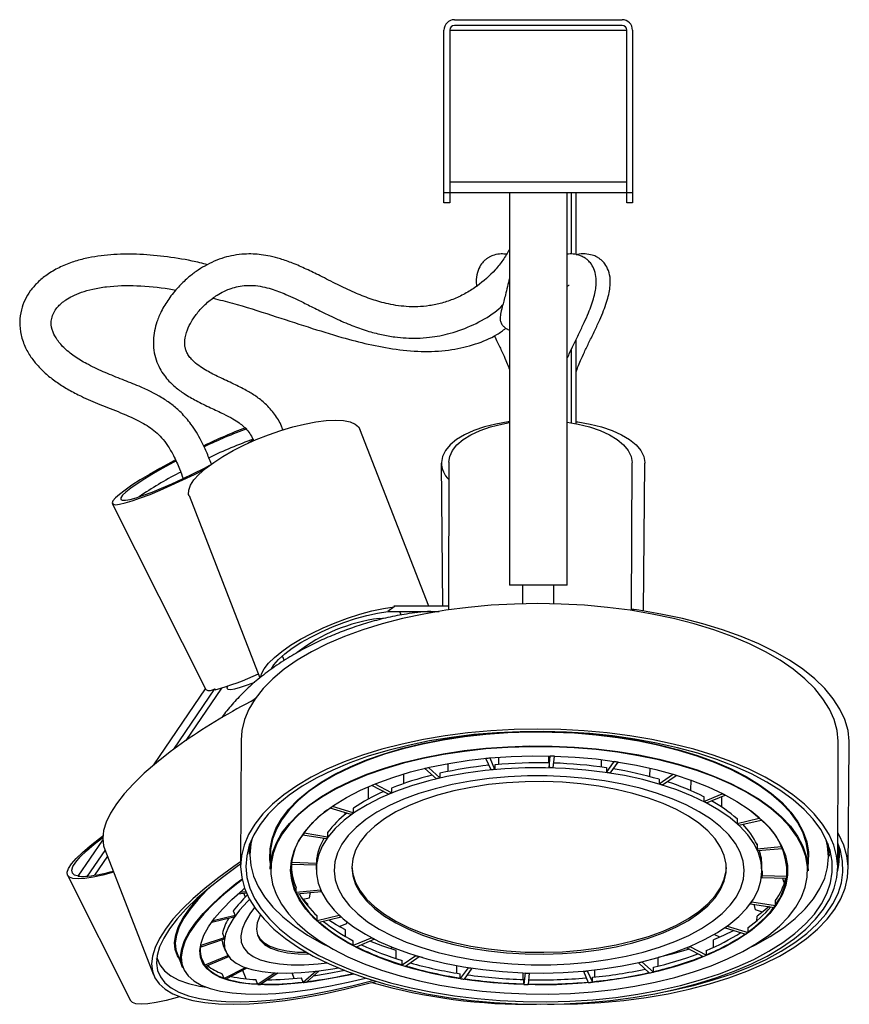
# Model space of a CAD drawing. Header units: millimetres. Extents: x 468 to 995, y 371 to 572.
# Tile 1 of 12: x 468 to 499, y 372 to 410. Entities that reach past the tile are written whole.
import ezdxf

# ---------------------------------------------------------------- set-up
doc = ezdxf.new("R2010")
doc.units = ezdxf.units.MM

msp = doc.modelspace()

# ---------------------------------------------------------------- linework, layer by layer
at = {"color": 7, "linetype": 'Continuous', "lineweight": 25}
for p, q in [((484.152, 410.017), (490.552, 410.017)), ((483.752, 403.417), (483.752, 409.617)), ((483.972, 409.617), (483.972, 403.417)), ((483.972, 409.617), (490.732, 409.617)), ((490.552, 409.797), (484.152, 409.797)), ((490.732, 403.417), (490.732, 409.617)), ((490.952, 409.617), (490.952, 403.417)), ((483.972, 403.817), (490.732, 403.817)), ((483.752, 403.417), (483.972, 403.417)), ((483.752, 403.017), (483.752, 403.417)), ((483.972, 403.417), (483.972, 403.017)), ((483.972, 403.417), (490.732, 403.417)), ((486.252, 403.417), (486.252, 388.417)), ((488.452, 388.417), (488.452, 403.417)), ((488.623, 401.062), (488.623, 403.417)), ((488.795, 401.044), (488.795, 403.417)), ((490.732, 403.417), (490.952, 403.417)), ((490.732, 403.017), (490.732, 403.417)), ((490.952, 403.417), (490.952, 403.017)), ((483.972, 403.017), (483.752, 403.017)), ((490.952, 403.017), (490.732, 403.017)), ((488.795, 394.589), (488.795, 397.796)), ((488.623, 394.62), (488.623, 397.438)), ((483.169, 387.617), (480.541, 394.373)), ((473.498, 393.199), (473.321, 393.104)), ((473.515, 393.159), (473.412, 393.104)), ((483.651, 393.078), (483.693, 387.617)), ((483.938, 393.116), (483.919, 387.47)), ((490.919, 387.447), (490.938, 393.093)), ((491.375, 387.428), (491.425, 393.074)), ((491.424, 393.104), (491.425, 393.074)), ((473.698, 392.739), (473.617, 392.696)), ((471.085, 391.533), (474.643, 384.453)), ((474.017, 391.836), (476.725, 384.874)), ((488.452, 388.417), (486.252, 388.417)), ((486.756, 388.417), (486.756, 387.706)), ((487.947, 387.705), (487.947, 388.417)), ((481.606, 387.417), (483.57, 387.417)), ((481.854, 387.587), (481.609, 387.417)), ((481.842, 387.617), (481.854, 387.587)), ((483.92, 387.617), (481.842, 387.617)), ((482.121, 387.276), (482.067, 387.417)), ((482.538, 387.417), (482.69, 387.375)), ((477.579, 385.713), (477.648, 385.536)), ((472.673, 381.553), (474.644, 384.454)), ((473.437, 382.153), (475, 384.454)), ((475.26, 384.488), (473.896, 382.48)), ((475.015, 384.424), (475, 384.454)), ((476.003, 382.494), (475.987, 377.702)), ((498.787, 377.627), (498.803, 382.419)), ((499.189, 377.565), (499.231, 382.357)), ((485.349, 381.792), (485.349, 381.802)), ((485.553, 381.365), (485.349, 381.792)), ((485.511, 381.808), (485.511, 381.817)), ((485.699, 381.378), (485.511, 381.808)), ((485.837, 381.844), (485.836, 381.569)), ((487.741, 381.895), (487.74, 381.627)), ((487.769, 381.447), (487.812, 381.884)), ((487.812, 381.884), (487.812, 381.893)), ((487.918, 381.443), (487.977, 381.879)), ((487.977, 381.879), (487.977, 381.888)), ((489.755, 381.754), (489.754, 381.47)), ((483.025, 381.41), (483.025, 381.42)), ((483.462, 381.02), (483.025, 381.41)), ((483.172, 381.444), (483.172, 381.454)), ((483.594, 381.051), (483.172, 381.444)), ((483.902, 381.602), (483.901, 381.296)), ((485.701, 381.558), (485.699, 381.563)), ((485.699, 381.563), (485.699, 381.378)), ((487.77, 381.631), (487.769, 381.447)), ((487.769, 381.626), (487.77, 381.631)), ((489.957, 381.441), (489.96, 381.446)), ((489.96, 381.262), (490.246, 381.678)), ((489.96, 381.446), (489.96, 381.262)), ((490.101, 381.24), (490.403, 381.654)), ((490.246, 381.678), (490.246, 381.688)), ((490.403, 381.654), (490.403, 381.664)), ((491.608, 381.431), (491.607, 381.104)), ((482.205, 381.202), (482.204, 380.833)), ((483.595, 381.236), (483.594, 381.051)), ((483.6, 381.231), (483.595, 381.236)), ((491.969, 381.002), (491.975, 381.007)), ((491.974, 380.822), (492.485, 381.189)), ((491.975, 381.007), (491.974, 380.822)), ((492.099, 380.784), (492.624, 381.147)), ((492.485, 381.189), (492.485, 381.2)), ((492.624, 381.147), (492.624, 381.158)), ((480.862, 380.717), (480.86, 380.242)), ((480.998, 380.762), (480.998, 380.775)), ((481.638, 380.438), (480.998, 380.762)), ((481.121, 380.813), (481.121, 380.825)), ((481.749, 380.483), (481.121, 380.813)), ((481.757, 380.664), (481.749, 380.668)), ((481.749, 380.668), (481.749, 380.483)), ((493.174, 380.976), (493.173, 380.57)), ((493.669, 380.338), (493.677, 380.342)), ((493.677, 380.157), (494.377, 380.451)), ((493.677, 380.342), (493.677, 380.157)), ((493.776, 380.106), (494.487, 380.394)), ((494.346, 380.336), (494.345, 379.949)), ((494.377, 380.451), (494.377, 380.464)), ((494.487, 380.394), (494.487, 380.407)), ((479.406, 379.894), (479.406, 379.911)), ((480.206, 379.657), (479.406, 379.894)), ((479.497, 379.958), (479.497, 379.974)), ((480.287, 379.714), (479.497, 379.958)), ((480.288, 379.898), (480.287, 379.714)), ((480.297, 379.895), (480.288, 379.898)), ((479.962, 379.729), (479.962, 379.643)), ((494.941, 379.495), (494.951, 379.498)), ((494.95, 379.313), (495.792, 379.512)), ((494.951, 379.498), (494.95, 379.313)), ((495.792, 379.512), (495.792, 379.53)), ((495.018, 379.252), (495.867, 379.444)), ((495.867, 379.444), (495.867, 379.462)), ((478.359, 378.864), (478.359, 378.882)), ((479.263, 378.73), (478.359, 378.864)), ((478.41, 378.937), (478.41, 378.954)), ((479.309, 378.795), (478.41, 378.937)), ((479.31, 378.98), (479.309, 378.795)), ((479.321, 378.978), (479.31, 378.98)), ((469.782, 377.296), (470.723, 378.681)), ((476.32, 378.485), (476.319, 378.137)), ((495.698, 378.53), (495.709, 378.531)), ((495.709, 378.531), (495.708, 378.347)), ((495.708, 378.347), (496.635, 378.438)), ((495.739, 378.28), (496.669, 378.364)), ((496.635, 378.438), (496.635, 378.456)), ((496.669, 378.364), (496.669, 378.382)), ((498.459, 378.065), (498.46, 378.413)), ((470.139, 377.296), (470.811, 378.286)), ((470.897, 378.065), (470.402, 377.335)), ((470.797, 378.324), (472.66, 373.532)), ((477.119, 378.099), (477.117, 377.574)), ((497.657, 377.507), (497.659, 378.032)), ((498.863, 378.004), (498.866, 378.352)), ((477.926, 377.743), (477.926, 377.761)), ((478.874, 377.721), (477.926, 377.743)), ((477.935, 377.819), (477.935, 377.837)), ((478.882, 377.789), (477.935, 377.819)), ((478.877, 377.735), (478.877, 377.55)), ((478.883, 377.974), (478.882, 377.789)), ((478.886, 377.905), (478.882, 377.905)), ((478.894, 377.974), (478.883, 377.974)), ((495.897, 377.495), (495.897, 377.679)), ((469.377, 377.338), (471.785, 372.546)), ((469.782, 377.296), (469.848, 377.296)), ((470.073, 377.296), (470.139, 377.296)), ((470.15, 377.302), (470.139, 377.296)), ((495.892, 377.368), (495.892, 377.256)), ((495.892, 377.256), (496.838, 377.226)), ((495.897, 377.509), (495.9, 377.509)), ((495.9, 377.509), (495.9, 377.324)), ((495.9, 377.324), (496.847, 377.302)), ((496.847, 377.302), (496.848, 377.487)), ((478.105, 376.681), (478.105, 376.866)), ((496.731, 377.076), (496.696, 377.231)), ((496.781, 377.13), (496.729, 377.086)), ((496.764, 377.071), (496.731, 377.076)), ((475.881, 376.607), (475.878, 376.616)), ((476.215, 376.648), (475.881, 376.607)), ((475.967, 376.681), (475.963, 376.69)), ((476.19, 376.707), (475.967, 376.681)), ((476.111, 376.635), (476.162, 376.502)), ((479.034, 376.766), (478.105, 376.681)), ((479.065, 376.699), (478.139, 376.607)), ((478.615, 376.476), (478.661, 376.688)), ((479.034, 376.792), (479.034, 376.766)), ((479.065, 376.723), (479.065, 376.699)), ((478.365, 376.419), (478.615, 376.476)), ((478.55, 376.16), (478.551, 376.237)), ((495.464, 376.267), (495.464, 376.25)), ((495.464, 376.25), (496.364, 376.109)), ((495.511, 376.333), (495.51, 376.315)), ((495.51, 376.315), (496.415, 376.181)), ((495.647, 376.01), (495.604, 376.228)), ((496.415, 376.181), (496.415, 376.366)), ((475.731, 375.732), (474.884, 375.533)), ((475.776, 375.794), (474.934, 375.601)), ((475.714, 375.98), (475.704, 375.978)), ((475.704, 375.978), (475.776, 375.794)), ((479.756, 375.794), (478.906, 375.601)), ((478.906, 375.601), (478.907, 375.786)), ((479.823, 375.732), (478.981, 375.533)), ((479.756, 375.805), (479.756, 375.794)), ((479.823, 375.744), (479.823, 375.732)), ((495.92, 375.929), (495.647, 376.01)), ((495.706, 375.599), (495.707, 375.768)), ((474.884, 375.533), (474.879, 375.546)), ((474.934, 375.601), (474.928, 375.614)), ((479.753, 375.376), (480.043, 375.493)), ((480.043, 375.493), (480.053, 375.551)), ((494.568, 375.398), (494.568, 375.389)), ((494.568, 375.389), (495.367, 375.151)), ((475.3, 375.127), (475.29, 375.124)), ((475.29, 375.124), (475.361, 374.939)), ((479.988, 375.001), (479.989, 375.247)), ((494.287, 374.967), (494.07, 375.076)), ((494.487, 375.341), (494.487, 375.331)), ((494.487, 375.331), (495.277, 375.088)), ((495.367, 375.151), (495.368, 375.336)), ((474.464, 374.595), (474.457, 374.612)), ((475.353, 374.888), (474.464, 374.595)), ((474.473, 374.652), (474.466, 374.669)), ((475.361, 374.939), (474.473, 374.652)), ((475.337, 374.622), (475.409, 374.438)), ((480.998, 374.939), (480.286, 374.652)), ((480.286, 374.652), (480.287, 374.836)), ((481.097, 374.888), (480.397, 374.595)), ((480.998, 374.947), (480.998, 374.939)), ((481.097, 374.896), (481.097, 374.888)), ((493.136, 374.615), (493.136, 374.608)), ((493.136, 374.608), (493.776, 374.283)), ((494.047, 374.586), (494.048, 374.863)), ((473.558, 374.343), (473.762, 373.817)), ((475.491, 374.261), (474.617, 373.898)), ((475.471, 374.311), (475.491, 374.261)), ((475.504, 374.262), (475.519, 374.223)), ((481.709, 374.532), (481.784, 374.584)), ((481.93, 374.153), (481.931, 374.462)), ((482.675, 374.261), (482.15, 373.898)), ((482.675, 374.267), (482.675, 374.261)), ((482.799, 374.229), (482.799, 374.223)), ((492.134, 374.237), (492.12, 374.249)), ((493.025, 374.569), (493.025, 374.562)), ((493.025, 374.562), (493.653, 374.232)), ((493.776, 374.283), (493.776, 374.468)), ((472.779, 374.136), (472.798, 374.088)), ((472.798, 374.088), (472.78, 374.14)), ((474.617, 373.898), (474.545, 374.082)), ((475.519, 374.223), (474.648, 373.856)), ((474.774, 373.846), (474.753, 373.9)), ((482.15, 373.898), (482.151, 374.082)), ((482.799, 374.223), (482.288, 373.856)), ((484.244, 373.596), (484.245, 373.884)), ((491.179, 374), (491.179, 373.994)), ((491.179, 373.994), (491.601, 373.601)), ((491.312, 374.031), (491.312, 374.025)), ((491.312, 374.025), (491.749, 373.636)), ((491.934, 373.865), (491.935, 374.188)), ((475.356, 373.391), (475.284, 373.576)), ((476.155, 373.805), (475.356, 373.391)), ((476.218, 373.783), (475.425, 373.367)), ((476.201, 373.379), (476.076, 373.699)), ((476.152, 373.815), (476.155, 373.805)), ((476.214, 373.793), (476.218, 373.783)), ((477.31, 373.602), (476.638, 373.166)), ((477.402, 373.598), (476.741, 373.161)), ((477.307, 373.608), (477.31, 373.602)), ((477.4, 373.604), (477.402, 373.598)), ((478.037, 373.394), (477.955, 373.603)), ((478.875, 373.667), (478.377, 373.238)), ((478.991, 373.681), (478.507, 373.253)), ((478.873, 373.671), (478.875, 373.667)), ((478.989, 373.685), (478.991, 373.681)), ((484.673, 373.805), (484.371, 373.391)), ((484.371, 373.391), (484.371, 373.576)), ((484.814, 373.783), (484.528, 373.367)), ((484.673, 373.811), (484.673, 373.805)), ((484.814, 373.789), (484.814, 373.783)), ((486.773, 373.351), (486.774, 373.61)), ((486.856, 373.602), (486.797, 373.166)), ((486.856, 373.608), (486.856, 373.602)), ((487.004, 373.598), (486.962, 373.161)), ((487.004, 373.604), (487.004, 373.598)), ((489.075, 373.672), (489.075, 373.667)), ((489.075, 373.667), (489.263, 373.238)), ((489.221, 373.686), (489.221, 373.681)), ((489.221, 373.681), (489.425, 373.253)), ((489.512, 373.446), (489.513, 373.718)), ((491.749, 373.636), (491.749, 373.82)), ((476.638, 373.166), (476.566, 373.351)), ((478.377, 373.238), (478.306, 373.422)), ((486.797, 373.166), (486.797, 373.351)), ((489.425, 373.253), (489.425, 373.438))]:
    msp.add_line(p, q, dxfattribs=at)
at = {"color": 8, "linetype": 'Continuous', "lineweight": 25}
msp.add_line((481.277, 387.145), (481.516, 387.164), dxfattribs=at)
at = {"color": 7, "linetype": 'Continuous', "lineweight": 25, "flags": 128}
for points in [[(474.017, 391.836), (474.002, 391.885), (474.003, 392.048), (474.07, 392.232), (474.202, 392.434), (474.397, 392.65), (474.651, 392.875), (474.958, 393.104), (475.313, 393.334), (475.707, 393.559), (476.134, 393.775), (476.584, 393.977), (477.048, 394.161), (477.516, 394.324), (477.98, 394.462), (478.43, 394.572), (478.856, 394.653), (479.25, 394.702), (479.604, 394.718), (479.911, 394.702), (480.164, 394.653), (480.358, 394.572), (480.49, 394.462), (480.541, 394.373)], [(486.252, 394.659), (486.209, 394.653), (485.739, 394.572), (485.298, 394.462), (484.894, 394.324), (484.536, 394.161), (484.232, 393.977), (483.987, 393.775), (483.806, 393.559), (483.694, 393.334), (483.652, 393.104)], [(483.938, 393.116), (483.971, 393.334), (484.074, 393.559), (484.246, 393.775), (484.483, 393.977), (484.78, 394.161), (485.131, 394.324), (485.529, 394.462), (485.966, 394.572), (486.252, 394.626)], [(488.452, 394.646), (488.874, 394.572), (489.314, 394.462), (489.715, 394.324), (490.07, 394.161), (490.372, 393.977), (490.613, 393.775), (490.79, 393.559), (490.899, 393.334), (490.938, 393.104)], [(488.795, 394.661), (488.86, 394.653), (489.331, 394.572), (489.773, 394.462), (490.177, 394.324), (490.535, 394.161), (490.84, 393.977), (491.086, 393.775), (491.268, 393.559), (491.381, 393.334), (491.424, 393.104)], [(476.264, 393.836), (476.391, 393.92), (476.483, 393.983)], [(473.321, 393.104), (472.902, 392.875), (472.511, 392.65), (472.154, 392.434), (471.838, 392.232), (471.572, 392.048), (471.359, 391.885), (471.204, 391.747), (471.11, 391.636), (471.08, 391.556), (471.113, 391.507), (471.209, 391.491), (471.367, 391.507), (471.582, 391.556), (471.851, 391.636), (472.168, 391.747), (472.527, 391.885), (472.92, 392.048), (473.339, 392.232), (473.776, 392.434), (474.222, 392.65), (474.623, 392.852)], [(473.412, 393.104), (473.02, 392.889), (472.654, 392.678), (472.323, 392.476), (472.034, 392.289), (471.793, 392.12), (471.607, 391.972), (471.479, 391.85), (471.412, 391.757), (471.408, 391.693), (471.466, 391.661), (471.585, 391.661), (471.764, 391.693), (471.997, 391.757), (472.279, 391.85), (472.605, 391.972), (472.966, 392.12), (473.356, 392.289), (473.764, 392.476), (474.183, 392.678), (474.602, 392.889), (474.805, 392.994)], [(498.803, 382.419), (498.803, 382.456), (498.763, 382.869), (498.652, 383.279), (498.473, 383.683), (498.225, 384.081), (497.911, 384.468), (497.531, 384.843), (497.09, 385.203), (496.588, 385.546), (496.03, 385.87), (495.419, 386.173), (494.758, 386.453), (494.052, 386.709), (493.305, 386.938), (492.522, 387.14), (491.707, 387.313), (490.865, 387.456), (490.002, 387.568), (489.123, 387.648), (488.234, 387.697), (487.339, 387.713), (486.445, 387.697), (485.557, 387.648), (484.68, 387.568), (483.82, 387.456), (482.982, 387.313), (482.171, 387.14), (481.392, 386.938), (480.651, 386.709), (479.951, 386.453), (479.297, 386.173), (478.693, 385.87), (478.143, 385.546), (477.65, 385.203), (477.217, 384.843), (476.847, 384.468), (476.541, 384.081), (476.303, 383.683), (476.134, 383.279), (476.033, 382.869), (476.003, 382.494)], [(476.758, 384.909), (476.787, 385.031), (476.885, 385.226), (477.049, 385.437), (477.275, 385.659), (477.558, 385.889), (477.893, 386.122), (478.272, 386.352), (478.688, 386.575), (479.133, 386.786), (479.596, 386.981), (480.068, 387.155), (480.539, 387.306), (481, 387.43), (481.442, 387.524), (481.854, 387.587)], [(477.162, 385.224), (477.26, 385.378), (477.436, 385.579), (477.671, 385.79), (477.958, 386.006), (478.292, 386.221), (478.665, 386.432), (479.069, 386.634), (479.494, 386.821), (479.932, 386.99), (480.372, 387.137), (480.805, 387.259), (481.22, 387.353), (481.609, 387.417)], [(499.231, 382.357), (499.23, 382.456), (499.182, 382.869), (499.063, 383.279), (498.875, 383.683), (498.62, 384.081), (498.297, 384.468), (497.91, 384.843), (497.462, 385.203), (496.953, 385.546), (496.389, 385.87), (495.771, 386.173), (495.105, 386.453), (494.394, 386.709), (493.642, 386.938), (492.855, 387.14), (492.037, 387.313), (491.192, 387.456), (490.919, 387.495)], [(491.032, 387.43), (490.958, 387.456), (490.919, 387.468)], [(476.376, 383.977), (476.507, 384.066), (476.552, 384.096)], [(475.987, 377.665), (476.028, 377.252), (476.138, 376.842), (476.317, 376.437), (476.565, 376.04), (476.88, 375.653), (477.259, 375.278), (477.701, 374.918), (478.202, 374.575), (478.76, 374.251), (479.371, 373.948), (480.032, 373.667), (480.738, 373.412), (481.485, 373.183), (482.269, 372.981), (483.084, 372.808), (483.925, 372.665), (484.788, 372.553), (485.667, 372.473), (486.556, 372.424), (487.451, 372.408), (488.345, 372.424), (489.234, 372.473), (490.11, 372.553), (490.971, 372.665), (491.809, 372.808), (492.619, 372.981), (493.398, 373.183), (494.139, 373.412), (494.839, 373.667), (495.493, 373.948), (496.097, 374.251), (496.647, 374.575), (497.14, 374.918), (497.573, 375.278), (497.944, 375.653), (498.249, 376.04), (498.487, 376.437), (498.657, 376.842), (498.757, 377.252), (498.787, 377.665), (498.747, 378.077), (498.637, 378.487), (498.457, 378.892), (498.209, 379.289), (497.895, 379.676), (497.516, 380.051), (497.074, 380.411), (496.572, 380.754), (496.014, 381.079), (495.403, 381.382), (494.742, 381.662), (494.036, 381.917), (493.289, 382.147), (492.506, 382.348), (491.691, 382.521), (490.849, 382.664), (489.987, 382.776), (489.108, 382.857), (488.218, 382.905), (487.324, 382.921), (486.429, 382.905), (485.541, 382.857), (484.664, 382.776), (483.804, 382.664), (482.966, 382.521), (482.155, 382.348), (481.377, 382.147), (480.635, 381.917), (479.935, 381.662), (479.281, 381.382), (478.677, 381.079), (478.127, 380.754), (477.634, 380.411), (477.201, 380.051), (476.831, 379.676), (476.526, 379.289), (476.288, 378.892), (476.118, 378.487), (476.018, 378.077), (475.987, 377.665)], [(476.187, 377.665), (476.228, 377.254), (476.339, 376.847), (476.52, 376.444), (476.769, 376.049), (477.086, 375.665), (477.467, 375.293), (477.912, 374.936), (478.416, 374.596), (478.977, 374.276), (479.592, 373.977), (480.255, 373.701), (480.964, 373.451), (481.713, 373.227), (482.498, 373.031), (483.314, 372.864), (484.156, 372.728), (485.018, 372.623), (485.895, 372.55), (486.782, 372.509), (487.673, 372.501), (488.561, 372.526), (489.442, 372.583), (490.311, 372.672), (491.16, 372.792), (491.986, 372.944), (492.783, 373.125), (493.546, 373.335), (494.27, 373.573), (494.95, 373.836), (495.582, 374.123), (496.163, 374.433), (496.688, 374.763), (497.154, 375.112), (497.559, 375.477), (497.899, 375.855), (498.173, 376.246), (498.379, 376.645), (498.515, 377.05), (498.581, 377.459), (498.576, 377.87), (498.5, 378.279), (498.354, 378.685), (498.139, 379.084), (497.855, 379.474), (497.506, 379.852), (497.093, 380.217), (496.618, 380.566), (496.085, 380.896), (495.496, 381.206), (494.857, 381.493), (494.17, 381.757), (493.441, 381.994), (492.673, 382.204), (491.872, 382.385), (491.042, 382.537), (490.19, 382.657), (489.319, 382.747), (488.437, 382.804), (487.547, 382.828), (486.657, 382.82), (485.771, 382.779), (484.896, 382.706), (484.036, 382.601), (483.198, 382.465), (482.386, 382.298), (481.606, 382.103), (480.862, 381.879), (480.159, 381.628), (479.502, 381.353), (478.895, 381.054), (478.342, 380.733), (477.846, 380.394), (477.41, 380.037), (477.037, 379.665), (476.73, 379.28), (476.49, 378.885), (476.319, 378.483), (476.218, 378.075), (476.187, 377.665)], [(477.118, 377.821), (477.105, 377.948), (477.111, 378.34), (477.187, 378.731), (477.333, 379.117), (477.548, 379.496), (477.83, 379.865), (478.177, 380.222), (478.587, 380.564), (479.058, 380.89), (479.585, 381.196), (480.165, 381.481), (480.795, 381.743), (481.47, 381.98), (482.186, 382.19), (482.936, 382.373), (483.718, 382.525), (484.524, 382.648), (485.35, 382.739), (486.19, 382.799), (487.038, 382.826), (487.888, 382.821), (488.735, 382.784), (489.573, 382.714), (490.396, 382.613), (491.198, 382.481), (491.975, 382.319), (492.72, 382.128), (493.428, 381.909), (494.096, 381.664), (494.717, 381.395), (495.289, 381.103), (495.806, 380.791), (496.266, 380.46), (496.666, 380.112), (497.002, 379.751), (497.272, 379.379), (497.475, 378.997), (497.609, 378.61), (497.673, 378.219), (497.666, 377.827), (497.658, 377.754)], [(497.659, 378.032), (497.653, 378.201), (497.589, 378.591), (497.455, 378.978), (497.253, 379.359), (496.983, 379.73), (496.647, 380.091), (496.249, 380.437), (495.79, 380.768), (495.273, 381.08), (494.703, 381.371), (494.083, 381.64), (493.417, 381.884), (492.709, 382.102), (491.966, 382.293), (491.191, 382.455), (490.39, 382.587), (489.569, 382.688), (488.733, 382.757), (487.887, 382.794), (487.039, 382.799), (486.192, 382.772), (485.354, 382.713), (484.53, 382.621), (483.725, 382.499), (482.945, 382.346), (482.196, 382.165), (481.482, 381.955), (480.808, 381.718), (480.179, 381.457), (479.6, 381.172), (479.074, 380.867), (478.604, 380.542), (478.195, 380.2), (477.848, 379.844), (477.567, 379.475), (477.353, 379.097), (477.207, 378.712), (477.131, 378.322), (477.119, 378.099)], [(473.862, 382.456), (473.291, 382.044), (472.77, 381.634), (472.303, 381.229), (471.892, 380.832), (471.54, 380.445), (471.248, 380.07), (471.019, 379.71), (470.855, 379.367), (470.755, 379.042), (470.722, 378.739), (470.754, 378.459), (470.797, 378.324)], [(477.117, 377.574), (477.129, 377.797), (477.205, 378.186), (477.351, 378.572), (477.565, 378.95), (477.847, 379.318), (478.193, 379.675), (478.603, 380.016), (479.072, 380.341), (479.598, 380.647), (480.178, 380.932), (480.806, 381.193), (481.48, 381.429), (482.194, 381.639), (482.943, 381.821), (483.723, 381.974), (484.528, 382.096), (485.352, 382.187)], [(485.356, 382.16), (484.533, 382.069), (483.73, 381.947), (482.952, 381.795), (482.204, 381.614), (481.491, 381.404), (480.819, 381.168), (480.192, 380.907), (479.613, 380.623), (479.088, 380.318), (478.62, 379.994), (478.211, 379.653), (477.865, 379.297), (477.584, 378.929), (477.37, 378.552), (477.225, 378.167), (477.149, 377.779), (477.143, 377.388), (477.207, 376.998), (477.34, 376.612), (477.542, 376.232), (477.811, 375.861), (478.146, 375.501), (478.544, 375.156), (479.002, 374.826), (479.517, 374.515), (480.087, 374.224), (480.706, 373.956), (481.371, 373.712), (482.076, 373.494), (482.818, 373.303), (483.592, 373.142), (484.391, 373.01), (485.211, 372.91), (486.045, 372.84), (486.889, 372.803), (487.736, 372.798), (488.581, 372.825), (489.418, 372.885), (490.24, 372.976), (491.043, 373.098), (491.822, 373.25), (492.57, 373.432), (493.282, 373.641), (493.955, 373.877), (494.582, 374.138), (495.16, 374.422), (495.685, 374.727), (496.154, 375.051), (496.562, 375.392), (496.908, 375.748), (497.189, 376.116), (497.403, 376.493), (497.549, 376.878), (497.625, 377.267), (497.631, 377.657), (497.567, 378.047), (497.434, 378.433), (497.232, 378.813), (496.962, 379.184), (496.628, 379.544), (496.23, 379.89), (495.772, 380.219), (495.256, 380.531), (494.687, 380.822), (494.068, 381.09), (493.403, 381.334), (492.697, 381.551), (491.955, 381.742), (491.182, 381.903), (490.383, 382.035), (489.563, 382.136), (488.728, 382.205), (487.885, 382.242), (487.037, 382.247), (486.193, 382.22), (485.356, 382.16)], [(485.352, 382.187), (486.19, 382.247), (487.037, 382.274), (487.886, 382.269), (488.731, 382.232), (489.567, 382.162), (490.388, 382.061), (491.189, 381.93), (491.964, 381.768), (492.708, 381.577), (493.415, 381.359), (494.081, 381.114), (494.701, 380.846), (495.272, 380.554), (495.788, 380.242), (496.247, 379.912), (496.646, 379.565), (496.981, 379.205), (497.251, 378.833), (497.453, 378.453), (497.587, 378.066), (497.651, 377.675), (497.657, 377.507)], [(485.507, 381.817), (486.313, 381.873), (487.128, 381.898), (487.944, 381.889), (488.757, 381.849), (489.559, 381.777), (490.345, 381.673), (491.109, 381.538), (491.846, 381.374), (492.549, 381.181), (493.215, 380.961), (493.837, 380.716), (494.412, 380.447), (494.934, 380.156), (495.401, 379.846), (495.808, 379.518), (496.153, 379.176), (496.433, 378.822), (496.646, 378.458), (496.791, 378.087), (496.865, 377.712), (496.87, 377.335), (496.805, 376.96), (496.669, 376.589), (496.466, 376.225), (496.194, 375.871), (495.858, 375.528), (495.459, 375.201), (495, 374.891), (494.485, 374.6), (493.917, 374.331), (493.301, 374.085), (492.641, 373.865), (491.942, 373.672), (491.21, 373.508), (490.449, 373.373), (489.665, 373.269), (488.865, 373.196), (488.054, 373.156), (487.237, 373.148), (486.422, 373.172), (485.614, 373.228), (484.819, 373.317), (484.044, 373.436), (483.292, 373.586), (482.572, 373.764), (481.886, 373.971), (481.242, 374.204), (480.643, 374.461), (480.094, 374.741), (479.599, 375.042), (479.162, 375.361), (478.785, 375.696), (478.472, 376.045), (478.226, 376.404), (478.047, 376.772), (477.937, 377.146), (477.897, 377.522), (477.927, 377.898), (478.028, 378.271), (478.198, 378.639), (478.435, 378.999), (478.739, 379.347), (479.107, 379.683), (479.537, 380.002), (480.024, 380.303), (480.566, 380.583), (481.159, 380.84), (481.797, 381.073), (482.477, 381.28), (483.194, 381.459), (483.941, 381.609), (484.714, 381.728), (485.507, 381.817)], [(489.073, 373.672), (489.824, 373.757), (490.556, 373.873), (491.261, 374.019), (491.934, 374.194), (492.569, 374.397), (493.161, 374.625), (493.706, 374.878), (494.198, 375.153), (494.634, 375.447), (495.009, 375.758), (495.322, 376.084), (495.569, 376.422), (495.748, 376.769), (495.857, 377.123), (495.897, 377.479), (495.866, 377.836), (495.764, 378.191), (495.594, 378.54), (495.355, 378.88), (495.05, 379.209), (494.682, 379.524), (494.253, 379.823), (493.768, 380.103), (493.229, 380.361), (492.642, 380.595), (492.012, 380.805), (491.343, 380.987), (490.642, 381.14), (489.913, 381.263), (489.164, 381.356), (488.399, 381.416), (487.627, 381.444), (486.852, 381.44), (486.082, 381.404), (485.323, 381.335), (484.581, 381.234), (483.862, 381.103), (483.172, 380.942), (482.517, 380.753), (481.903, 380.537), (481.334, 380.296), (480.815, 380.032), (480.35, 379.748), (479.944, 379.445), (479.6, 379.126), (479.32, 378.793), (479.107, 378.45), (478.963, 378.1), (478.888, 377.744), (478.884, 377.387), (478.95, 377.031), (479.086, 376.679), (479.291, 376.334), (479.563, 375.999), (479.9, 375.677), (480.299, 375.369), (480.756, 375.08), (481.269, 374.811), (481.832, 374.564), (482.441, 374.342), (483.092, 374.146), (483.778, 373.978), (484.493, 373.84), (485.233, 373.732), (485.991, 373.655), (486.76, 373.611), (487.534, 373.599), (488.307, 373.619), (489.073, 373.672)], [(479.712, 376.827), (479.894, 376.493), (480.144, 376.169), (480.46, 375.857), (480.838, 375.56), (481.276, 375.281), (481.769, 375.022), (482.313, 374.786), (482.903, 374.574), (483.533, 374.39), (484.199, 374.233), (484.893, 374.107), (485.61, 374.011), (486.343, 373.947), (487.085, 373.916), (487.83, 373.917), (488.571, 373.951), (489.301, 374.017), (490.015, 374.115), (490.704, 374.244), (491.363, 374.402), (491.986, 374.589), (492.568, 374.802), (493.102, 375.04), (493.585, 375.301), (494.012, 375.581), (494.379, 375.879), (494.682, 376.192), (494.919, 376.517), (495.088, 376.852), (495.188, 377.192), (495.216, 377.535), (495.174, 377.878), (495.062, 378.218), (494.879, 378.552), (494.629, 378.876), (494.314, 379.188), (493.935, 379.485), (493.498, 379.764), (493.005, 380.023), (492.461, 380.259), (491.871, 380.471), (491.24, 380.656), (490.575, 380.812), (489.881, 380.939), (489.164, 381.034), (488.431, 381.098), (487.689, 381.13), (486.944, 381.128), (486.202, 381.095), (485.472, 381.028), (484.759, 380.93), (484.07, 380.802), (483.411, 380.643), (482.788, 380.456), (482.206, 380.243), (481.671, 380.005), (481.189, 379.745), (480.762, 379.464), (480.395, 379.166), (480.092, 378.853), (479.854, 378.528), (479.685, 378.194), (479.586, 377.853), (479.557, 377.51), (479.599, 377.167), (479.712, 376.827)], [(480.379, 376.983), (480.555, 376.664), (480.799, 376.355), (481.108, 376.058), (481.479, 375.777), (481.91, 375.513), (482.395, 375.271), (482.929, 375.052), (483.508, 374.859), (484.125, 374.693), (484.775, 374.556), (485.45, 374.45), (486.145, 374.375), (486.853, 374.332), (487.565, 374.322), (488.276, 374.345), (488.978, 374.4), (489.664, 374.487), (490.328, 374.606), (490.962, 374.754), (491.561, 374.931), (492.118, 375.134), (492.628, 375.362), (493.086, 375.613), (493.488, 375.884), (493.829, 376.171), (494.106, 376.473), (494.316, 376.787), (494.457, 377.109), (494.528, 377.436), (494.528, 377.764), (494.457, 378.092), (494.316, 378.414), (494.106, 378.729), (493.829, 379.032), (493.488, 379.322), (493.087, 379.594), (492.629, 379.847), (492.118, 380.078), (491.561, 380.285), (490.962, 380.464), (490.328, 380.616), (489.664, 380.738), (488.978, 380.829), (488.276, 380.887), (487.566, 380.914), (486.853, 380.908), (486.146, 380.868), (485.451, 380.797), (484.775, 380.694), (484.125, 380.561), (483.508, 380.398), (482.929, 380.208), (482.395, 379.992), (481.91, 379.752), (481.48, 379.491), (481.108, 379.211), (480.799, 378.916), (480.555, 378.608), (480.379, 378.29), (480.273, 377.965), (480.237, 377.637), (480.273, 377.309), (480.379, 376.983)], [(495.792, 379.53), (495.79, 379.532), (495.481, 379.786)], [(471.136, 377.451), (470.73, 377.345), (470.356, 377.264), (470.039, 377.216), (469.781, 377.2), (469.584, 377.216), (469.447, 377.264), (469.373, 377.345), (469.362, 377.457), (469.414, 377.6), (469.529, 377.773), (469.705, 377.974), (469.942, 378.204), (470.238, 378.459), (470.592, 378.739), (470.726, 378.84)], [(469.793, 377.302), (469.644, 377.344), (469.56, 377.42), (469.539, 377.528), (469.583, 377.668), (469.692, 377.838), (469.864, 378.039), (470.099, 378.267), (470.395, 378.523), (470.723, 378.784)], [(476.428, 378.757), (476.376, 378.532), (476.339, 378.122), (476.373, 377.712), (476.478, 377.304), (476.655, 376.901), (476.901, 376.506), (477.215, 376.122), (477.594, 375.75), (478.038, 375.393), (478.542, 375.053), (479.103, 374.733), (479.369, 374.599)], [(487.705, 372.409), (487.96, 372.408), (488.854, 372.424), (489.741, 372.473), (490.616, 372.553), (491.474, 372.665), (492.309, 372.808), (493.116, 372.981), (493.89, 373.183), (494.627, 373.412), (495.322, 373.667), (495.97, 373.948), (496.568, 374.251), (497.111, 374.575), (497.597, 374.918), (498.023, 375.278), (498.386, 375.653), (498.683, 376.04), (498.913, 376.437), (499.074, 376.842), (499.166, 377.252), (499.188, 377.665), (499.14, 378.077), (499.021, 378.487), (498.834, 378.892), (498.792, 378.965)], [(492.228, 372.893), (492.484, 372.944), (493.277, 373.125), (494.035, 373.335), (494.754, 373.573), (495.429, 373.836), (496.055, 374.123), (496.63, 374.433), (497.148, 374.763), (497.607, 375.112), (498.005, 375.477), (498.337, 375.855), (498.603, 376.246), (498.801, 376.645), (498.928, 377.05), (498.986, 377.459), (498.973, 377.87), (498.889, 378.279), (498.79, 378.559)], [(495.386, 374.547), (495.645, 374.676), (496.21, 374.992), (496.716, 375.328), (497.163, 375.682), (497.546, 376.051), (497.863, 376.434), (498.112, 376.827), (498.292, 377.228), (498.401, 377.635), (498.439, 378.045), (498.404, 378.455), (498.354, 378.685)], [(498.41, 378.552), (498.424, 378.474), (498.459, 378.065)], [(475.988, 377.843), (475.726, 377.665), (475.155, 377.252), (474.634, 376.842), (474.167, 376.437), (473.756, 376.04), (473.404, 375.653), (473.112, 375.278), (472.883, 374.918), (472.719, 374.575), (472.619, 374.251), (472.586, 373.948), (472.618, 373.667), (472.716, 373.412), (472.879, 373.183), (473.106, 372.981), (473.396, 372.808), (473.748, 372.665), (474.157, 372.553), (474.624, 372.473), (475.143, 372.424), (475.713, 372.408), (476.329, 372.424), (476.989, 372.473), (477.687, 372.553), (478.419, 372.665), (479.182, 372.808), (479.97, 372.981), (480.778, 373.183), (481.146, 373.282)], [(475.987, 377.753), (475.858, 377.665), (475.291, 377.254), (474.774, 376.847), (474.311, 376.444), (473.904, 376.049), (473.557, 375.665), (473.271, 375.293), (473.049, 374.936), (472.891, 374.596), (472.799, 374.276), (472.774, 373.977), (472.815, 373.701), (472.922, 373.451), (473.094, 373.227), (473.331, 373.031), (473.631, 372.864), (473.992, 372.728), (474.412, 372.623), (474.887, 372.55), (475.416, 372.509), (475.995, 372.501), (476.62, 372.526), (477.286, 372.583), (477.991, 372.672), (478.729, 372.792), (479.496, 372.944), (480.287, 373.125), (481.031, 373.317)], [(478.877, 377.735), (478.878, 377.751), (478.878, 377.754)], [(480.238, 377.677), (480.273, 377.38), (480.379, 377.054)], [(480.379, 377.054), (480.555, 376.735), (480.799, 376.426), (481.108, 376.129), (481.48, 375.848), (481.91, 375.584), (482.395, 375.342), (482.929, 375.123), (483.508, 374.93), (484.125, 374.764), (484.775, 374.627), (485.451, 374.521), (486.146, 374.446), (486.853, 374.403), (487.565, 374.393), (488.276, 374.416), (488.978, 374.471), (489.664, 374.558), (490.328, 374.677), (490.962, 374.825), (491.561, 375.002), (492.118, 375.205), (492.629, 375.433), (493.087, 375.684), (493.488, 375.955), (493.829, 376.242), (494.106, 376.544), (494.316, 376.858), (494.457, 377.18), (494.528, 377.507), (494.537, 377.631)], [(496.855, 377.593), (496.851, 377.52), (496.848, 377.487)], [(474.928, 376.972), (474.715, 376.773), (474.356, 376.401), (474.056, 376.041), (473.818, 375.694), (473.644, 375.364), (473.535, 375.052), (473.491, 374.76), (473.513, 374.492), (473.558, 374.343)], [(473.762, 373.817), (473.717, 373.966), (473.695, 374.235), (473.739, 374.526), (473.849, 374.838), (474.023, 375.169), (474.26, 375.515), (474.56, 375.876), (474.92, 376.247), (475.337, 376.628), (475.809, 377.015), (476.039, 377.192)], [(476.046, 377.163), (475.83, 376.998), (475.359, 376.612), (474.943, 376.232), (474.584, 375.861), (474.285, 375.501), (474.048, 375.156), (473.874, 374.826), (473.765, 374.515), (473.721, 374.224), (473.743, 373.956), (473.831, 373.712), (473.983, 373.494), (474.199, 373.303), (474.478, 373.142), (474.818, 373.01), (475.215, 372.91), (475.668, 372.84), (476.174, 372.803), (476.728, 372.798), (477.328, 372.825), (477.969, 372.885), (478.646, 372.976), (479.356, 373.098), (480.092, 373.25), (480.753, 373.407)], [(473.622, 374.178), (473.575, 374.258), (473.487, 374.502), (473.465, 374.772), (473.509, 375.064), (473.619, 375.376), (473.793, 375.707), (474.031, 376.054), (474.332, 376.416), (474.621, 376.718)], [(480.31, 373.562), (480.059, 373.508), (479.36, 373.373), (478.69, 373.269), (478.054, 373.196), (477.457, 373.156), (476.904, 373.148), (476.399, 373.172), (475.944, 373.228), (475.545, 373.317), (475.204, 373.436), (474.922, 373.586), (474.703, 373.764), (474.548, 373.971), (474.458, 374.204), (474.434, 374.461), (474.476, 374.741), (474.583, 375.042), (474.755, 375.361), (474.991, 375.696), (475.289, 376.045), (475.646, 376.404), (476.06, 376.772), (476.139, 376.838)], [(476.33, 376.414), (476.251, 376.334), (475.945, 375.999), (475.702, 375.677), (475.521, 375.369), (475.405, 375.08), (475.355, 374.811), (475.372, 374.564), (475.454, 374.342), (475.601, 374.146), (475.813, 373.978), (476.087, 373.84), (476.421, 373.732), (476.813, 373.655), (477.258, 373.611), (477.754, 373.599), (478.297, 373.619), (478.881, 373.672)], [(478.551, 376.237), (478.344, 376.442), (478.328, 376.458)], [(496.17, 376.139), (495.943, 375.947), (495.707, 375.768)], [(476.521, 376.103), (476.335, 375.857), (476.155, 375.56), (476.041, 375.281), (475.993, 375.022), (476.012, 374.786), (476.096, 374.574), (476.247, 374.39), (476.461, 374.233), (476.738, 374.107), (477.075, 374.011), (477.469, 373.947), (477.915, 373.916), (478.411, 373.917), (478.951, 373.951), (479.289, 373.986)], [(476.737, 375.817), (476.718, 375.777), (476.622, 375.513), (476.592, 375.271), (476.63, 375.052), (476.733, 374.859), (476.902, 374.693), (477.135, 374.556), (477.429, 374.45), (477.781, 374.375), (478.188, 374.332), (478.63, 374.322)], [(479.989, 375.247), (479.631, 375.446), (479.35, 375.62)], [(476.626, 375.062), (476.706, 374.93), (476.875, 374.764), (477.107, 374.627), (477.401, 374.521), (477.754, 374.446), (478.161, 374.403), (478.505, 374.393)], [(494.824, 375.227), (494.427, 375.03), (494.048, 374.863)], [(475.337, 374.622), (475.333, 374.634), (475.284, 374.865)], [(481.931, 374.462), (481.419, 374.631), (480.926, 374.817)], [(493.111, 374.517), (492.456, 374.321), (491.935, 374.188)], [(472.786, 374.194), (472.795, 374.161), (472.906, 373.912), (473.082, 373.69), (473.324, 373.497), (473.629, 373.333), (473.996, 373.2), (474.422, 373.099), (474.681, 373.057)], [(474.545, 374.082), (474.495, 374.163), (474.479, 374.192)], [(482.937, 374.189), (482.833, 374.214), (482.798, 374.223)], [(479.964, 373.694), (479.296, 373.566), (478.766, 373.482)], [(478.881, 373.672), (479.502, 373.757), (479.723, 373.793)], [(473.666, 372.694), (473.565, 372.665), (473.137, 372.553), (472.764, 372.473), (472.447, 372.424), (472.189, 372.408), (471.991, 372.424), (471.855, 372.473), (471.785, 372.546)]]:
    msp.add_lwpolyline(points, dxfattribs=at)
at = {"color": 8, "linetype": 'Continuous', "lineweight": 25, "flags": 128}
msp.add_lwpolyline([(475.494, 384.563), (475.487, 384.553), (475.461, 384.482), (475.499, 384.442), (475.599, 384.436), (475.76, 384.462), (475.977, 384.52), (476.245, 384.609), (476.527, 384.716)], dxfattribs=at)
at = {"color": 7, "linetype": 'Continuous', "lineweight": 25}
for centre, radius, start, end in [((484.152, 409.617), 0.4, 90, 180), ((490.552, 409.617), 0.4, 0, 90), ((484.152, 409.617), 0.18, 90, 180), ((490.552, 409.617), 0.18, 0, 90), ((483.992, 374.161), 21.725, 111.101, 115.6804), ((481.861, 378.68), 16.687, 109.7377, 115.8038), ((481.974, 378.468), 16.47, 109.4947, 115.8992), ((484.581, 393.117), 0.929, 180.7673, 226.0222), ((480.495, 379.522), 14.861, 117.5662, 124.3397), ((482.361, 384.286), 3.333, 87.6316, 92.3684), ((472.254, 394.56), 10.505, 285.2387, 294.8323), ((474.782, 384.882), 0.49, 263.7976, 276.2024), ((488.387, 361.294), 25.668, 117.5272, 124.4643), ((487.27, 362.391), 19.496, 95.1779, 95.6553), ((487.335, 361.418), 20.472, 88.2033, 88.6654), ((486.651, 366.09), 15.742, 102.766, 103.3166), ((487.1, 365.626), 15.993, 95.8426, 102.6582), ((487.282, 363.907), 17.543, 95.1779, 95.6553), ((487.339, 363.356), 18.275, 88.6502, 95.1423), ((487.34, 363.031), 18.421, 88.2033, 88.6654), ((487.376, 363.921), 17.709, 81.6103, 88.1692), ((487.888, 367.109), 14.48, 73.6038, 80.7391), ((487.561, 363.608), 18.269, 81.0492, 81.5477), ((486.098, 369.795), 11.703, 103.81, 111.8136), ((486.724, 367.236), 14.165, 102.766, 103.3166), ((487.543, 365.002), 16.438, 81.0492, 81.5477), ((488.559, 367.975), 13.785, 72.8499, 73.4514), ((485.13, 370.898), 10.695, 112.013, 112.7253), ((488.441, 368.932), 12.404, 72.8499, 73.4514), ((489.254, 371.509), 9.872, 63.3824, 72.1777), ((484.312, 374.002), 7.131, 113.6689, 124.2664), ((485.356, 371.561), 9.624, 112.013, 112.7253), ((490.429, 372.664), 8.73, 62.2985, 63.1141), ((482.978, 374.927), 6.117, 124.6855, 125.7193), ((490.124, 373.151), 7.855, 62.2985, 63.1141), ((491.244, 375.266), 5.617, 48.7042, 61.0537), ((481.816, 376.397), 4.259, 126.1387, 143.0982), ((482.301, 376.754), 3.719, 127.4511, 143.5514), ((483.419, 375.187), 5.505, 124.6855, 125.7193), ((492.654, 375.99), 4.717, 47.0705, 48.2999), ((492.127, 376.144), 4.245, 47.0705, 48.2999), ((493.116, 377.26), 2.877, 25.6818, 44.7099), ((494.196, 377.402), 2.653, 358.2296, 50.9429), ((480.099, 377.573), 2.178, 143.0575, 203.6568), ((480.97, 377.068), 3.169, 143.8618, 145.4646), ((480.918, 377.691), 2.043, 148.9742, 175.2083), ((481.612, 377.113), 2.852, 143.8618, 145.4646), ((478.708, 378.128), 2.389, 168.0175, 179.7737), ((494.363, 377.354), 2.517, 23.6518, 25.5207), ((496.462, 378.008), 2.381, 346.9798, 12.0892), ((496.47, 378.023), 2.393, 359.5493, 11.2814), ((493.665, 377.371), 2.265, 23.6518, 25.5207), ((494.009, 377.679), 1.888, 0.0092, 18.7159), ((480.107, 377.755), 2.19, 182.6224, 203.9488), ((479.961, 377.545), 2.044, 172.2836, 174.4306), ((480.705, 377.542), 1.839, 172.2836, 174.4306), ((469.96, 378.865), 1.573, 265.8973, 274.1027), ((469.392, 383.674), 6.417, 276.7861, 285.6168), ((494.069, 377.503), 1.839, 352.2836, 354.4306), ((494.074, 377.687), 1.835, 353.393, 354.432), ((494.813, 377.501), 2.044, 352.2836, 354.4306), ((494.357, 377.817), 2.519, 324.8118, 346.4583), ((494.402, 377.623), 2.466, 324.7042, 350.7291), ((479.728, 372.992), 5.004, 134.122, 143.4702), ((482.52, 369.09), 10.029, 130.8056, 131.454), ((480.41, 377.691), 2.517, 203.6518, 205.5207), ((481.21, 378.175), 3.441, 207.0922, 227.9699), ((481.288, 378.413), 3.546, 210.4588, 227.8228), ((481.109, 377.674), 2.265, 203.6518, 205.5207), ((492.78, 378.86), 4.507, 305.026, 322.4109), ((492.692, 379.137), 4.648, 305.1411, 319.6737), ((493.161, 377.932), 2.852, 323.8618, 325.4646), ((493.804, 377.978), 3.169, 323.8618, 325.4646), ((478.719, 373.627), 3.655, 143.6477, 144.8322), ((482.647, 378.901), 4.245, 227.0705, 228.2999), ((478.205, 373.193), 4.062, 143.6477, 144.8322), ((476.938, 374.806), 1.668, 148.3204, 169.6291), ((482.119, 379.055), 4.717, 227.0705, 228.2999), ((483.287, 380.521), 6.576, 229.2808, 242.9662), ((483.374, 380.836), 6.747, 231.2592, 242.7742), ((491.354, 379.858), 5.505, 304.6855, 305.7193), ((490.52, 382.373), 8.55, 292.3888, 302.2968), ((490.602, 382.029), 8.355, 292.329, 303.8819), ((491.796, 380.118), 6.117, 304.6855, 305.7193), ((475.398, 374.454), 0.954, 170.4474, 214.3679), ((475.772, 374.41), 1.321, 169.4647, 171.9698), ((476.53, 374.722), 1.188, 169.4647, 171.9698), ((484.344, 382.381), 8.73, 242.2985, 243.1141), ((485.402, 384.656), 11.221, 243.6182, 253.1529), ((485.466, 385.003), 11.413, 244.7618, 253.1123), ((484.649, 381.894), 7.855, 242.2985, 243.1141), ((489.418, 383.484), 9.624, 292.013, 292.7253), ((476.211, 374.765), 0.878, 215.0041, 218.0685), ((486.332, 386.114), 12.404, 252.8499, 253.4514), ((488.682, 386.966), 13.499, 283.1334, 290.6917), ((488.727, 386.633), 13.327, 283.1081, 291.6057), ((489.644, 384.148), 10.695, 292.013, 292.7253), ((475.417, 374.458), 0.976, 215.0041, 218.0685), ((475.821, 374.901), 1.565, 221.7842, 252.4487), ((475.864, 375.279), 1.8, 230.6555, 251.1914), ((486.215, 387.07), 13.785, 252.8499, 253.4514), ((486.844, 389.386), 16.167, 253.6989, 261.2004), ((486.868, 389.676), 16.293, 254.346, 261.1853), ((488.049, 387.81), 14.165, 282.766, 283.3166), ((476.792, 378.679), 5.334, 257.4024, 267.5741), ((476.986, 376.101), 2.442, 250.1017, 251.6518), ((477.651, 380.339), 6.745, 267.0964, 267.8836), ((476.103, 392.254), 19.134, 277.292, 282.5664), ((477.325, 387.248), 13.67, 276.5099, 277.0015), ((487.398, 393.036), 19.695, 261.9599, 268.2527), ((487.23, 390.043), 16.438, 261.0492, 261.5477), ((487.433, 392.014), 18.421, 268.2033, 268.6654), ((487.492, 391.138), 17.543, 275.1779, 275.6553), ((487.682, 391.324), 17.971, 275.5664, 282.0743), ((487.693, 391.069), 17.883, 275.5581, 282.5752), ((488.123, 388.955), 15.742, 282.766, 283.3166), ((476.279, 375.943), 2.713, 250.1017, 251.6518), ((476.784, 377.886), 4.705, 253.587, 268.1386), ((477.018, 380.653), 7.496, 267.0964, 267.8836), ((477.04, 384.177), 11.002, 268.5741, 276.9459), ((476.906, 385.302), 11.962, 270.509, 276.7207), ((476.655, 388.331), 15.191, 276.5099, 277.0015), ((486.958, 394.178), 21.772, 254.0945, 270.8634), ((487.213, 391.437), 18.269, 261.0492, 261.5477), ((487.395, 392.832), 19.657, 261.6454, 268.2562), ((487.438, 393.628), 20.472, 268.2033, 268.6654), ((487.441, 393.493), 20.319, 268.6047, 275.1238), ((487.441, 393.671), 20.331, 268.6497, 274.9204), ((487.504, 392.654), 19.496, 275.1779, 275.6553)]:
    msp.add_arc(centre, radius, start, end, dxfattribs=at)
at = {"color": 8, "linetype": 'Continuous', "lineweight": 25}
msp.add_arc((482.08, 380.801), 6.394, 97.2159, 127.9381, dxfattribs=at)
at = {"color": 7, "linetype": 'Continuous', "lineweight": 25}
for start_param, end_param in [(3.072556, 3.214529), (3.333298, 3.475272)]:
    msp.add_ellipse((476.97, 387.617), major_axis=(2.291, 3.2), ratio=0.185906, start_param=start_param, end_param=end_param, dxfattribs=at)
for points, knots in [([(474.723, 400.659), (474.526, 400.708), (473.977, 400.843), (473.072, 400.981), (472.033, 401.073), (471.024, 401.058), (470.196, 400.941), (469.539, 400.756), (469.045, 400.554), (468.599, 400.294), (468.231, 399.991), (467.949, 399.666), (467.741, 399.318), (467.596, 398.92), (467.534, 398.462), (467.585, 397.969), (467.753, 397.496), (467.996, 397.088), (468.282, 396.742), (468.613, 396.43), (468.995, 396.14), (469.431, 395.87), (469.973, 395.59), (470.64, 395.305), (471.413, 395.006), (472.136, 394.697), (472.662, 394.359), (472.983, 394.043), (473.216, 393.739), (473.445, 393.339), (473.637, 392.913), (473.748, 392.614), (473.794, 392.491)], [0, 0, 0, 0, 0.033765, 0.094496, 0.152605, 0.207533, 0.262267, 0.291548, 0.321899, 0.35235, 0.379722, 0.404098, 0.427148, 0.451961, 0.479096, 0.508954, 0.538643, 0.565453, 0.589837, 0.614484, 0.641034, 0.669677, 0.700538, 0.744801, 0.794963, 0.846596, 0.883067, 0.901491, 0.922113, 0.946861, 0.978132, 1, 1, 1, 1]), ([(486.252, 401.243), (486.172, 401.105), (486.012, 400.827), (485.618, 400.343), (485.15, 399.916), (484.608, 399.569), (484.155, 399.348), (483.68, 399.186), (483.206, 399.086), (482.748, 399.045), (482.177, 399.056), (481.556, 399.16), (480.906, 399.357), (480.288, 399.607), (479.656, 399.91), (479.057, 400.216), (478.494, 400.492), (477.993, 400.713), (477.537, 400.876), (477.14, 400.981), (476.791, 401.042), (476.462, 401.07), (476.111, 401.068), (475.743, 401.025), (475.359, 400.934), (474.989, 400.8), (474.627, 400.621), (474.284, 400.404), (473.942, 400.138), (473.59, 399.798), (473.236, 399.366), (472.962, 398.91), (472.789, 398.498), (472.69, 398.127), (472.646, 397.763), (472.663, 397.386), (472.747, 397.023), (472.884, 396.706), (473.062, 396.43), (473.262, 396.194), (473.51, 395.96), (473.853, 395.707), (474.307, 395.447), (474.818, 395.202), (475.297, 394.981), (475.665, 394.79), (475.918, 394.628), (476.09, 394.492), (476.238, 394.344), (476.374, 394.166), (476.447, 394.012), (476.483, 393.934)], [0, 0, 0, 0, 0.017928, 0.035926, 0.070243, 0.088354, 0.106801, 0.125211, 0.142728, 0.159741, 0.176707, 0.209245, 0.238181, 0.270119, 0.307942, 0.34957, 0.383874, 0.418293, 0.448605, 0.473377, 0.494336, 0.512378, 0.531274, 0.55387, 0.573364, 0.593377, 0.611726, 0.628495, 0.645022, 0.663978, 0.685398, 0.705406, 0.721637, 0.73507, 0.749299, 0.764838, 0.780554, 0.795861, 0.809541, 0.821476, 0.83604, 0.855211, 0.878732, 0.905767, 0.929725, 0.947582, 0.960357, 0.969912, 0.978232, 0.989057, 1, 1, 1, 1]), ([(486.136, 401.054), (486.071, 401.061), (485.915, 401.079), (485.689, 401.038), (485.517, 400.97), (485.395, 400.894), (485.287, 400.808), (485.169, 400.679), (485.04, 400.445), (484.972, 400.132), (484.987, 399.916), (484.994, 399.827)], [0, 0, 0, 0, 0.112449, 0.26816, 0.381319, 0.434511, 0.488355, 0.589116, 0.734021, 0.890621, 1, 1, 1, 1]), ([(488.452, 397.061), (488.479, 397.125), (488.554, 397.297), (488.713, 397.629), (488.912, 398.036), (489.106, 398.443), (489.267, 398.81), (489.39, 399.128), (489.483, 399.422), (489.541, 399.683), (489.573, 399.939), (489.565, 400.229), (489.489, 400.506), (489.363, 400.713), (489.241, 400.839), (489.093, 400.945), (488.942, 401.016), (488.744, 401.064), (488.568, 401.076), (488.472, 401.061), (488.452, 401.058)], [0, 0, 0, 0, 0.035567, 0.095586, 0.162426, 0.227063, 0.287213, 0.343342, 0.397436, 0.449089, 0.501516, 0.564542, 0.639611, 0.710973, 0.761606, 0.794388, 0.843181, 0.91122, 0.981443, 1, 1, 1, 1]), ([(488.795, 396.518), (488.798, 396.535), (488.813, 396.601), (488.868, 396.749), (488.97, 397.007), (489.117, 397.328), (489.305, 397.715), (489.511, 398.136), (489.7, 398.542), (489.853, 398.904), (489.968, 399.222), (490.052, 399.527), (490.099, 399.802), (490.113, 400.116), (490.047, 400.441), (489.917, 400.676), (489.798, 400.806), (489.69, 400.893), (489.567, 400.969), (489.392, 401.04), (489.137, 401.075), (488.917, 401.073), (488.813, 401.035), (488.795, 401.028)], [0, 0, 0, 0, 0.012836, 0.053207, 0.096357, 0.144817, 0.198663, 0.256942, 0.311927, 0.363034, 0.411414, 0.459499, 0.50697, 0.561724, 0.631372, 0.696031, 0.741102, 0.765346, 0.789352, 0.840254, 0.910159, 0.984233, 1, 1, 1, 1]), ([(474.872, 393.041), (474.809, 393.199), (474.69, 393.499), (474.446, 394.019), (474.137, 394.533), (473.746, 394.99), (473.366, 395.322), (472.836, 395.68), (472.193, 395.984), (471.466, 396.272), (470.819, 396.529), (470.22, 396.802), (469.692, 397.112), (469.282, 397.424), (468.984, 397.763), (468.792, 398.113), (468.736, 398.402), (468.776, 398.667), (468.864, 398.87), (468.991, 399.039), (469.105, 399.152), (469.211, 399.241), (469.355, 399.344), (469.581, 399.475), (469.925, 399.619), (470.36, 399.74), (471.067, 399.858), (472.05, 399.875), (472.937, 399.798), (473.427, 399.7), (473.512, 399.684)], [0, 0, 0, 0, 0.035355, 0.067064, 0.119063, 0.159285, 0.19168, 0.224433, 0.294635, 0.344637, 0.395508, 0.446424, 0.485374, 0.522659, 0.553027, 0.57813, 0.610045, 0.628947, 0.64983, 0.667978, 0.681318, 0.690151, 0.699454, 0.721004, 0.747123, 0.77887, 0.815783, 0.896176, 0.982021, 1, 1, 1, 1]), ([(477.606, 394.345), (477.587, 394.395), (477.509, 394.615), (477.29, 394.959), (476.956, 395.343), (476.579, 395.634), (476.17, 395.881), (475.695, 396.116), (475.182, 396.35), (474.756, 396.565), (474.431, 396.766), (474.232, 396.923), (474.076, 397.083), (473.977, 397.214), (473.906, 397.361), (473.858, 397.536), (473.843, 397.779), (473.927, 398.138), (474.113, 398.511), (474.38, 398.889), (474.72, 399.233), (475.065, 399.485), (475.338, 399.637), (475.581, 399.741), (475.84, 399.819), (476.141, 399.868), (476.473, 399.873), (476.812, 399.825), (477.135, 399.742), (477.43, 399.641), (477.737, 399.517), (478.087, 399.357), (478.513, 399.148), (479.022, 398.89), (479.595, 398.608), (480.198, 398.345), (480.785, 398.135), (481.336, 397.987), (481.838, 397.897), (482.296, 397.854), (482.742, 397.847), (483.305, 397.885), (484.037, 398.024), (484.884, 398.348), (485.559, 398.72), (485.894, 399.017), (485.993, 399.106)], [0, 0, 0, 0, 0.006995, 0.030146, 0.054275, 0.075216, 0.095092, 0.120323, 0.150624, 0.176888, 0.192011, 0.210797, 0.222632, 0.234783, 0.244733, 0.253013, 0.268469, 0.287, 0.302091, 0.319037, 0.341818, 0.363455, 0.379837, 0.394202, 0.413635, 0.436096, 0.463694, 0.494862, 0.522993, 0.5467, 0.569111, 0.596039, 0.627518, 0.663274, 0.702382, 0.738461, 0.769794, 0.796707, 0.819505, 0.838461, 0.856181, 0.875481, 0.907954, 0.94541, 0.983758, 1, 1, 1, 1]), ([(486.252, 400.136), (486.227, 400.029), (486.177, 399.812), (486.08, 399.432), (485.978, 399.053), (485.907, 398.766), (485.893, 398.584), (485.899, 398.502), (485.948, 398.4), (486.012, 398.313), (486.1, 398.235), (486.18, 398.18), (486.233, 398.166), (486.252, 398.162)], [0, 0, 0, 0, 0.107345, 0.220317, 0.412822, 0.577009, 0.716034, 0.825324, 0.869174, 0.909324, 0.947669, 0.981866, 1, 1, 1, 1]), ([(488.452, 399.842), (488.475, 399.852), (488.518, 399.869), (488.529, 399.874), (488.534, 399.876)], [0, 0, 0, 0, 0.53069, 1, 1, 1, 1]), ([(474.938, 399.378), (475.183, 399.316), (475.935, 399.127), (477.137, 398.742), (478.525, 398.286), (479.752, 397.903), (480.872, 397.609), (481.93, 397.41), (482.998, 397.32), (484.024, 397.381), (484.952, 397.606), (485.655, 397.887), (486.003, 398.147), (486.113, 398.229)], [0, 0, 0, 0, 0.065093, 0.199708, 0.32479, 0.440762, 0.530049, 0.622437, 0.717079, 0.805138, 0.885859, 0.963904, 1, 1, 1, 1]), ([(485.672, 397.946), (485.711, 397.866), (485.815, 397.652), (485.971, 397.329), (486.115, 397.012), (486.209, 396.784), (486.241, 396.687), (486.252, 396.654)], [0, 0, 0, 0, 0.160325, 0.430002, 0.671982, 0.886571, 1, 1, 1, 1]), ([(483.248, 387.414), (483.081, 387.402), (482.771, 387.38), (482.224, 387.304), (481.613, 387.187), (480.926, 387.009), (480.267, 386.8), (479.631, 386.561), (479.008, 386.29), (478.389, 385.982), (477.759, 385.621), (477.15, 385.216), (476.589, 384.778), (476.096, 384.332), (475.664, 383.864), (475.389, 383.538), (475.269, 383.359), (475.266, 383.353)], [0, 0, 0, 0, 0.05519, 0.102644, 0.181997, 0.258567, 0.331934, 0.403408, 0.474992, 0.548342, 0.625908, 0.711019, 0.788679, 0.861014, 0.930193, 0.997695, 1, 1, 1, 1])]:
    msp.add_open_spline(points, degree=3, knots=knots, dxfattribs=at)

doc.saveas('drawing.dxf')
